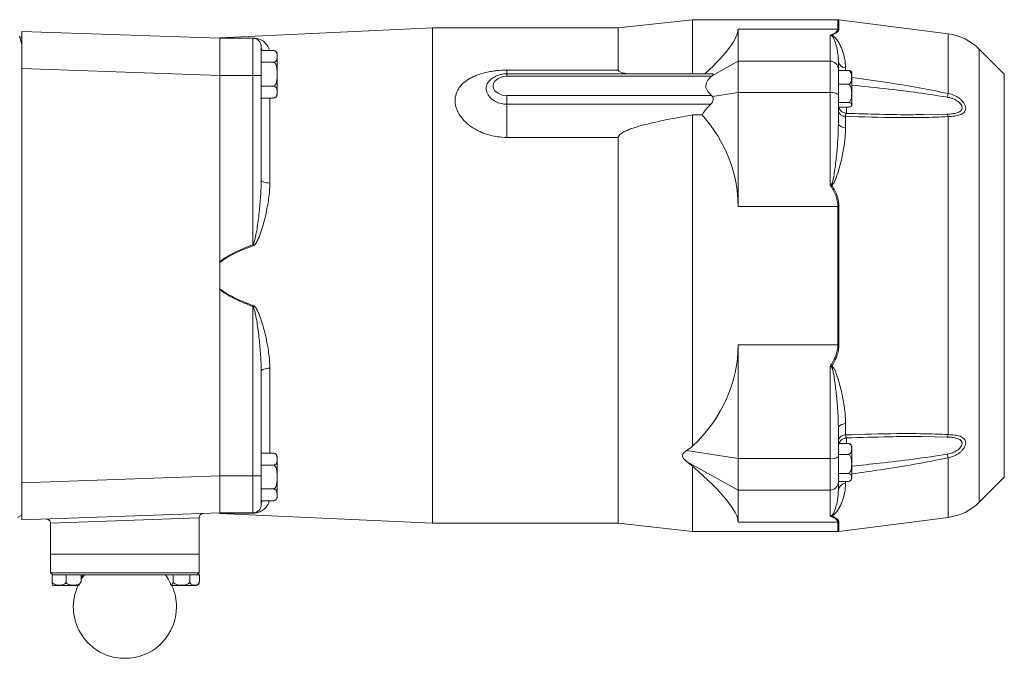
# Model space of a CAD drawing. Header units: millimetres. Extents: x 110 to 1108, y -176 to 1006.
# Tile 9 of 10: x 406 to 644, y 785 to 940. Entities that reach past the tile are written whole.
import ezdxf

# ---------------------------------------------------------------- set-up
doc = ezdxf.new("R2010")
doc.units = ezdxf.units.MM

msp = doc.modelspace()

# ---------------------------------------------------------------- linework, layer by layer
at = {"color": 7, "linetype": 'Continuous', "lineweight": 15}
for p, q in [((505.69, 937.51), (454.19, 935.1)), ((550.69, 937.51), (505.69, 937.51)), ((505.69, 937.51), (505.69, 817.51)), ((568.69, 939.51), (550.69, 937.51)), ((550.69, 937.51), (550.69, 927.3)), ((603.86, 939.51), (568.69, 939.51)), ((568.69, 939.51), (568.69, 926.4)), ((630.6, 936.07), (604.12, 939.49)), ((406.19, 933.5), (405.66, 935.49)), ((405.71, 935.3), (406.19, 935.3)), ((406.21, 936.68), (454.19, 935.01)), ((454.19, 935.01), (454.19, 935.1)), ((462.19, 935.01), (454.19, 935.01)), ((462.19, 926.01), (462.19, 935.01)), ((579.69, 937.2), (579.69, 929.46)), ((579.69, 937.2), (603.86, 937.2)), ((601.99, 929.46), (601.99, 935.75)), ((406.19, 933.5), (406.19, 819.51)), ((464.19, 933.01), (464.19, 926.01)), ((464.19, 932.07), (467.09, 932.07)), ((468.09, 926.3), (468.09, 931.07)), ((644.19, 926.31), (638.13, 932.37)), ((464.19, 929.18), (467.09, 929.18)), ((573.5, 926.02), (579.69, 929.46)), ((579.69, 929.46), (579.69, 921.84)), ((579.69, 929.46), (601.99, 929.46)), ((601.99, 921.84), (601.99, 929.46)), ((603.99, 929.45), (603.99, 927.54)), ((406.19, 927.69), (406.21, 927.69)), ((406.21, 927.69), (406.21, 827.33)), ((454.19, 926.01), (406.21, 927.69)), ((454.19, 926.01), (454.19, 926.01)), ((454.19, 880.88), (454.19, 926.01)), ((462.19, 926.01), (454.19, 926.01)), ((462.19, 885), (462.19, 926.01)), ((464.19, 926.01), (462.19, 926.01)), ((464.19, 926.01), (464.19, 900.71)), ((468.09, 921.52), (468.09, 926.3)), ((523.69, 927.3), (550.69, 927.3)), ((573.59, 926.4), (523.69, 926.4)), ((573.28, 925.82), (523.69, 925.82)), ((603.99, 927.54), (603.99, 927.2)), ((603.99, 923.88), (603.99, 927.2)), ((603.99, 927.2), (606.29, 927.2)), ((607.29, 919.14), (607.29, 926.38)), ((464.19, 923.41), (467.09, 923.41)), ((519.63, 924.89), (519.6, 924.86)), ((603.99, 923.88), (606.29, 923.88)), ((603.99, 922.85), (603.99, 923.88)), ((523.69, 919.03), (523.69, 921.12)), ((523.69, 921.12), (573.28, 921.12)), ((573.5, 920.88), (579.69, 921.84)), ((579.69, 921.84), (579.69, 894.25)), ((579.69, 921.84), (601.99, 921.84)), ((601.99, 899.44), (601.99, 921.84)), ((603.99, 922.85), (603.99, 921.3)), ((603.99, 921.3), (603.99, 914.48)), ((464.19, 920.52), (467.09, 920.52)), ((523.69, 910.99), (523.69, 919.03)), ((523.69, 919.03), (573.08, 919.03)), ((603.99, 919.44), (606.29, 919.44)), ((604.08, 918.32), (604.02, 918.64)), ((604.08, 918.32), (606.29, 918.32)), ((568.69, 916.42), (568.69, 836.16)), ((571, 916.42), (568.69, 916.42)), ((605.74, 916.1), (605.74, 913.33)), ((630.6, 916.03), (630.6, 838.99)), ((550.69, 910.99), (523.69, 910.99)), ((550.69, 910.99), (550.69, 817.51)), ((579.69, 894.25), (603.86, 894.25)), ((603.86, 860.76), (603.86, 894.25)), ((604.12, 894.25), (604.12, 860.77)), ((462.29, 884.75), (462.19, 885)), ((454.19, 874.32), (454.19, 880.69)), ((454.19, 829.01), (454.19, 874.13)), ((462.19, 870.02), (462.29, 870.27)), ((462.19, 829.01), (462.19, 870.02)), ((579.69, 860.76), (603.86, 860.76)), ((579.69, 860.76), (579.69, 833.17)), ((464.19, 854.3), (464.19, 829.01)), ((601.99, 833.17), (601.99, 855.57)), ((603.99, 840.54), (603.99, 833.71)), ((605.74, 841.69), (605.74, 838.91)), ((605.96, 838.2), (605.91, 838.19)), ((567.21, 835.12), (579.69, 833.17)), ((604.11, 836.85), (606.29, 836.85)), ((607.29, 828.63), (607.29, 835.87)), ((464.19, 834.49), (467.09, 834.49)), ((468.09, 828.72), (468.09, 833.49)), ((567.21, 832.49), (579.69, 825.55)), ((579.69, 833.17), (601.99, 833.17)), ((579.69, 833.17), (579.69, 825.55)), ((601.99, 825.55), (601.99, 833.17)), ((603.99, 834.21), (606.29, 834.21)), ((603.99, 833.71), (603.99, 831.76)), ((464.19, 831.6), (467.09, 831.6)), ((568.69, 831.31), (568.69, 815.51)), ((603.99, 829.6), (603.99, 831.76)), ((406.21, 827.33), (454.19, 829)), ((454.19, 829), (454.19, 829.01)), ((462.19, 829.01), (454.19, 829.01)), ((462.19, 820.01), (462.19, 829.01)), ((462.19, 829.01), (464.19, 829.01)), ((464.19, 829.01), (464.19, 822.01)), ((468.09, 823.94), (468.09, 828.72)), ((603.99, 829.6), (606.29, 829.6)), ((603.99, 827.65), (603.99, 829.6)), ((603.99, 827.68), (603.99, 827.48)), ((603.99, 827.65), (606.29, 827.65)), ((638.13, 822.64), (644.19, 828.7)), ((406.19, 827.33), (406.21, 827.33)), ((464.19, 825.83), (467.09, 825.83)), ((579.69, 825.55), (601.99, 825.55)), ((579.69, 825.55), (579.69, 817.81)), ((601.99, 819.27), (601.99, 825.55)), ((603.99, 827.48), (603.99, 825.56)), ((464.19, 822.94), (467.09, 822.94)), ((405.19, 818.93), (406.19, 819.51)), ((454.19, 820.01), (406.21, 818.33)), ((449.18, 810.01), (449.18, 818.87)), ((462.19, 820.01), (454.19, 820.01)), ((454.19, 820.01), (454.19, 820.01)), ((454.19, 819.91), (454.19, 820)), ((454.19, 819.91), (505.69, 817.51)), ((604.12, 815.52), (630.6, 818.94)), ((413.18, 817.54), (413.18, 810.01)), ((505.69, 817.51), (550.69, 817.51)), ((550.69, 817.51), (568.69, 815.51)), ((579.69, 817.81), (603.86, 817.81)), ((568.69, 815.51), (603.86, 815.51)), ((413.18, 810.01), (431.19, 810.01)), ((413.19, 810.01), (413.19, 805.51)), ((431.19, 810.01), (449.19, 810.01)), ((449.19, 805.51), (449.19, 810.01)), ((413.19, 805.51), (413.69, 805.01)), ((413.19, 805.51), (449.19, 805.51)), ((413.57, 805.01), (413.57, 803.41)), ((413.57, 805.01), (413.8, 805.01)), ((448.65, 805.01), (413.8, 805.01)), ((416.93, 805.01), (416.93, 803.41)), ((420.56, 805.01), (420.56, 803.43)), ((420.82, 805.01), (420.82, 804.22)), ((441.17, 805.01), (441.17, 804.79)), ((442.87, 805.01), (442.87, 803.41)), ((446.89, 805.01), (446.89, 803.41)), ((448.65, 805.01), (449.22, 805.01)), ((448.69, 805.01), (449.19, 805.51)), ((449.22, 805.01), (449.22, 803.41)), ((414.15, 802.41), (419.89, 802.41)), ((442.5, 802.41), (448.23, 802.41)), ((432.27, 784.8), (430.12, 784.8))]:
    msp.add_line(p, q, dxfattribs=at)
at = {"color": 8, "linetype": 'Continuous', "lineweight": 15}
for p, q in [((603.86, 937.2), (603.86, 939.51)), ((604.12, 939.49), (604.12, 937.19)), ((630.6, 936.07), (630.6, 921.62)), ((638.13, 932.37), (638.13, 822.64)), ((605.74, 927.84), (605.74, 927.2)), ((523.69, 927.3), (523.69, 926.4)), ((523.69, 926.4), (523.69, 925.82)), ((603.99, 927.29), (604, 927.2)), ((644.19, 926.31), (644.19, 828.7)), ((466.29, 920.52), (466.29, 899.94)), ((605.96, 918.32), (605.96, 916.8)), ((624.65, 916.53), (630.38, 916.62)), ((466.29, 855.07), (466.29, 834.49)), ((605.96, 838.29), (605.96, 836.85)), ((630.38, 838.39), (624.18, 838.5)), ((630.6, 833.39), (630.6, 818.94)), ((605.74, 827.65), (605.74, 827.18)), ((449.18, 818.87), (413.18, 817.54)), ((603.86, 815.51), (603.86, 817.81)), ((604.12, 817.83), (604.12, 815.52))]:
    msp.add_line(p, q, dxfattribs=at)
at = {"color": 7, "linetype": 'Continuous', "lineweight": 15, "flags": 128}
for points in [[(523.69, 925.82), (522.56, 925.68), (521.56, 925.27), (520.82, 924.64), (520.42, 923.88), (520.42, 923.06), (520.82, 922.29), (521.56, 921.67), (522.56, 921.26), (523.69, 921.12)], [(603.99, 914.48), (604.03, 914.27), (604.12, 914.07), (604.28, 913.88), (604.49, 913.71), (604.75, 913.57), (605.05, 913.45), (605.39, 913.37), (605.74, 913.33)], [(466.29, 899.94), (465.88, 899.95), (465.49, 899.99), (465.13, 900.06), (464.81, 900.15), (464.55, 900.27), (464.35, 900.41), (464.23, 900.56), (464.19, 900.71)], [(464.19, 854.3), (464.23, 854.45), (464.35, 854.6), (464.55, 854.74), (464.81, 854.86), (465.13, 854.95), (465.49, 855.02), (465.88, 855.06), (466.29, 855.07)], [(605.74, 841.69), (605.39, 841.64), (605.05, 841.56), (604.75, 841.45), (604.49, 841.3), (604.28, 841.13), (604.12, 840.95), (604.03, 840.74), (603.99, 840.54)]]:
    msp.add_lwpolyline(points, dxfattribs=at)
at = {"color": 7, "linetype": 'Continuous', "lineweight": 15}
for centre, radius, start, end in [((603.86, 937.51), 2, 82.6476, 90), ((406.19, 936.18), 0.5, 88, 90), ((462.19, 935.27), 0.26, 270.2599, 291.3536), ((462.19, 933.01), 2, 0, 90), ((602, 936.07), 0.497, 307.436, 315.5405), ((603.86, 935.13), 2.08, 82.9193, 90.0008), ((628.93, 923.18), 13, 45, 82.6476), ((467.09, 931.07), 1, 69.7629, 96.8568), ((467.09, 931.07), 1, 0, 53.9734), ((602.03, 927.5), 1.96, 1.105, 91.064), ((605.77, 929.62), 1.79, 185.4974, 268.8654), ((606.29, 926.38), 1, 0, 30.2819), ((467.09, 921.52), 1, 310.5547, 0), ((602.46, 919.59), 2.3, 48.1662, 101.6082), ((651.7, 915.81), 21.88, 164.6041, 166.9605), ((605.99, 918.85), 2, 180.0088, 267.8552), ((606.29, 919.14), 1, 329.6958, 0), ((605.59, 917.75), 1.65, 194.2021, 275.0038), ((628.78, 915.69), 1.85, 10.4646, 30.2311), ((610.13, 902.01), 8.18, 196.9873, 198.2066), ((603.86, 886.9), 7.36, 88.0089, 90.003), ((603.86, 868.12), 7.36, 269.997, 271.9911), ((610.13, 853.01), 8.18, 161.7934, 163.0127), ((605.59, 837.27), 1.65, 84.9962, 165.7979), ((605.99, 836.17), 2, 92.1092, 179.9886), ((628.78, 839.32), 1.85, 329.7689, 349.5354), ((606.29, 835.87), 1, 0, 53.3984), ((467.09, 833.49), 1, 69.7629, 96.8568), ((467.09, 833.49), 1, 0, 53.9734), ((602.46, 835.43), 2.3, 258.3918, 311.8338), ((651.7, 839.2), 21.88, 193.0395, 195.3959), ((606.29, 828.63), 1, 306.6051, 0), ((602.03, 827.51), 1.96, 268.936, 358.895), ((605.77, 825.39), 1.79, 91.1346, 174.5026), ((467.09, 823.94), 1, 310.5547, 0), ((462.19, 822.01), 2, 270, 0), ((628.93, 831.83), 13, 277.3524, 315), ((406.19, 818.83), 0.5, 270, 272), ((412.18, 817.54), 1, 0.0008, 92), ((450.18, 818.87), 1, 92, 181.3402), ((462.19, 819.75), 0.26, 68.6464, 89.7401), ((602, 818.95), 0.497, 44.4595, 52.564), ((603.86, 819.89), 2.08, 269.9992, 277.0807), ((603.86, 817.51), 2, 270, 277.3524), ((422.39, 803.33), 1.84, 156.949, 176.9845), ((431.19, 797.26), 12.5, 141.6839, 147.0792), ((431.19, 797.26), 12.5, 35.767, 38.3161), ((434.89, 800.18), 7.8, 17.7974, 34.2498), ((414.15, 803.41), 1, 241.9931, 270), ((431.19, 797.26), 12.5, 155.6695, 265.0754), ((431.78, 797.53), 12.68, 152.2839, 154.9485), ((431.19, 797.26), 12.5, 0, 24.3305), ((448.23, 803.41), 1, 270, 325.3202), ((431.19, 797.26), 12.5, 274.9246, 0)]:
    msp.add_arc(centre, radius, start, end, dxfattribs=at)
at = {"color": 8, "linetype": 'Continuous', "lineweight": 15}
for centre, start, end in [((465.93, 933.01), 180.177, 212.7338), ((465.93, 822), 147.2662, 179.823)]:
    msp.add_arc(centre, 1.74, start, end, dxfattribs=at)
at = {"color": 7, "linetype": 'Continuous', "lineweight": 15}
for centre, major_axis, ratio, start_param, end_param in [((406.19, 927.68), (0.02, 9), 0.001936, 4.713543, 6.283121), ((472.31, 877.51), (107.15, 60.68), 0.118584, 5.827401, 6.216123), ((570.25, 924.4), (3.46, 1.96), 0.118584, 5.863081, 6.48958), ((570.25, 919.71), (3.44, 0.76), 0.537274, 5.548307, 6.517345), ((585.8, 916.01), (15.48, 3.44), 0.537274, 2.406715, 2.703692), ((472.31, 877.51), (106.63, 23.71), 0.537274, 6.164302, 6.569372), ((472.31, 877.51), (106.63, -23.71), 0.537274, 5.945492, 6.402069), ((490.06, 874.74), (91.65, -20.06), 0.527501, 5.81784, 5.847817), ((490.06, 867.64), (92.05, -52.1), 0.116387, 0.616113, 0.64609), ((472.31, 877.51), (107.15, -60.68), 0.118584, 0.067062, 0.523639), ((406.19, 827.34), (-0.02, 9), 0.001936, 3.141656, 4.711235)]:
    msp.add_ellipse(centre, major_axis=major_axis, ratio=ratio, start_param=start_param, end_param=end_param, dxfattribs=at)
for points, knots in [([(406.19, 936.68), (406.19, 936.68), (406.19, 936.61), (406.19, 936.33), (406.19, 936.12), (406.19, 935.71), (406.19, 935.55), (406.19, 935.22), (406.19, 935.04), (406.19, 934.64), (406.19, 934.43), (406.19, 933.98), (406.19, 933.74), (406.19, 933.5)], [0, 0, 0, 0, 0.25, 0.25, 0.5, 0.5, 0.625, 0.625, 0.75, 0.75, 0.875, 0.875, 1, 1, 1, 1]), ([(454.19, 935.01), (454.78, 935.01), (455.41, 935.01), (456.72, 935.02), (457.39, 935.02), (459.45, 935.02), (460.86, 935.02), (462.29, 935.02)], [0, 0, 0, 0, 0.25, 0.25, 0.5, 0.5, 1, 1, 1, 1]), ([(454.19, 926.01), (454.19, 926.12), (454.19, 926.32), (454.19, 926.63), (454.19, 926.94), (454.19, 927.24), (454.19, 927.54), (454.19, 927.84), (454.19, 928.13), (454.19, 928.42), (454.19, 928.71), (454.19, 928.99), (454.19, 929.27), (454.19, 929.54), (454.19, 929.81), (454.19, 930.08), (454.19, 930.33), (454.19, 930.58), (454.19, 930.83), (454.19, 931.07), (454.19, 931.3), (454.19, 931.53), (454.19, 931.75), (454.19, 931.97), (454.19, 932.17), (454.19, 932.43), (454.19, 932.73), (454.19, 933.07), (454.19, 933.38), (454.19, 933.67), (454.19, 933.94), (454.19, 934.18), (454.19, 934.39), (454.19, 934.58), (454.19, 934.73), (454.19, 934.85), (454.19, 934.94), (454.19, 935), (454.19, 935), (454.19, 935.01)], [0, 0, 0, 0, 0.021934, 0.043773, 0.065515, 0.087162, 0.108713, 0.130168, 0.151527, 0.172791, 0.193959, 0.215031, 0.236008, 0.256889, 0.277675, 0.298365, 0.31896, 0.339459, 0.359863, 0.380172, 0.400386, 0.420504, 0.440527, 0.460456, 0.480289, 0.500027, 0.536537, 0.57337, 0.610528, 0.64801, 0.685817, 0.72395, 0.762407, 0.80119, 0.840299, 0.879735, 0.919496, 0.959585, 1, 1, 1, 1]), ([(601.99, 935.75), (602.55, 935.96), (603.01, 936.19), (603.68, 936.69), (603.86, 936.94), (603.86, 937.2)], [0, 0, 0, 0, 0.5, 0.5, 1, 1, 1, 1]), ([(603.99, 929.45), (603.99, 930.04), (603.95, 930.62), (603.81, 931.73), (603.71, 932.26), (603.47, 933.3), (603.32, 933.8), (603.06, 934.52), (602.97, 934.76), (602.8, 935.1), (602.74, 935.22), (602.62, 935.39), (602.58, 935.45), (602.51, 935.53), (602.48, 935.56), (602.43, 935.6), (602.41, 935.62), (602.36, 935.65), (602.34, 935.66), (602.3, 935.67)], [0, 0, 0, 0, 0.25, 0.25, 0.5, 0.5, 0.75, 0.75, 0.875, 0.875, 0.9375, 0.9375, 0.96875, 0.96875, 0.984375, 0.984375, 0.992187, 0.992187, 1, 1, 1, 1]), ([(604.12, 937.19), (604.12, 937.06), (604.08, 936.93), (603.91, 936.67), (603.79, 936.54), (603.48, 936.3), (603.29, 936.18), (602.86, 935.94), (602.62, 935.83), (602.35, 935.72)], [0, 0, 0, 0, 0.25, 0.25, 0.5, 0.5, 0.75, 0.75, 1, 1, 1, 1]), ([(602.35, 935.72), (602.44, 935.7), (602.51, 935.67), (602.64, 935.62), (602.69, 935.59), (602.84, 935.49), (602.93, 935.43), (603.16, 935.23), (603.28, 935.1), (603.63, 934.69), (603.83, 934.4), (604.19, 933.82), (604.35, 933.51), (604.65, 932.89), (604.79, 932.57), (605.16, 931.57), (605.36, 930.87), (605.65, 929.41), (605.74, 928.64), (605.74, 927.84)], [0, 0, 0, 0, 0.015625, 0.015625, 0.03125, 0.03125, 0.0625, 0.0625, 0.125, 0.125, 0.25, 0.25, 0.375, 0.375, 0.5, 0.5, 0.75, 0.75, 1, 1, 1, 1]), ([(467.09, 932.07), (467.23, 932.07), (467.37, 932.04), (467.58, 931.95), (467.66, 931.89), (467.79, 931.77), (467.84, 931.71), (467.92, 931.58), (467.94, 931.51), (468.01, 931.31), (468.04, 931.17), (468.06, 930.9), (468.07, 930.76), (468.07, 930.49), (468.06, 930.35), (468.03, 930.08), (468.01, 929.94), (467.94, 929.74), (467.91, 929.67), (467.83, 929.54), (467.78, 929.48), (467.65, 929.36), (467.57, 929.3), (467.36, 929.21), (467.23, 929.18), (467.09, 929.18)], [0, 0, 0, 0, 0.0625, 0.0625, 0.125, 0.125, 0.1875, 0.1875, 0.25, 0.25, 0.375, 0.375, 0.5, 0.5, 0.625, 0.625, 0.75, 0.75, 0.8125, 0.8125, 0.875, 0.875, 0.9375, 0.9375, 1, 1, 1, 1]), ([(467.09, 929.18), (467.23, 929.18), (467.37, 929.12), (467.58, 928.94), (467.66, 928.83), (467.85, 928.46), (467.92, 928.19), (468.01, 927.65), (468.04, 927.38), (468.06, 926.84), (468.07, 926.57), (468.07, 926.02), (468.06, 925.75), (468.04, 925.21), (468.01, 924.94), (467.94, 924.53), (467.91, 924.4), (467.84, 924.14), (467.79, 924.01), (467.66, 923.76), (467.58, 923.65), (467.36, 923.47), (467.23, 923.41), (467.09, 923.41)], [0, 0, 0, 0, 0.0625, 0.0625, 0.125, 0.125, 0.25, 0.25, 0.375, 0.375, 0.5, 0.5, 0.625, 0.625, 0.75, 0.75, 0.8125, 0.8125, 0.875, 0.875, 0.9375, 0.9375, 1, 1, 1, 1]), ([(523.69, 910.99), (522.9, 910.99), (522.11, 911.05), (520.54, 911.28), (519.77, 911.45), (518.66, 911.79), (518.3, 911.91), (517.59, 912.19), (517.23, 912.34), (516.21, 912.84), (515.58, 913.21), (514.69, 913.84), (514.41, 914.07), (513.87, 914.53), (513.62, 914.77), (512.91, 915.5), (512.5, 916.03), (511.83, 917.12), (511.58, 917.68), (511.32, 918.53), (511.26, 918.81), (511.17, 919.38), (511.15, 919.66), (511.15, 920.5), (511.24, 921.04), (511.5, 921.83), (511.61, 922.09), (511.87, 922.59), (512.01, 922.83), (512.35, 923.29), (512.53, 923.52), (512.94, 923.95), (513.16, 924.16), (513.88, 924.75), (514.41, 925.1), (515.29, 925.58), (515.6, 925.72), (516.25, 926), (516.58, 926.13), (517.59, 926.48), (518.3, 926.67), (519.42, 926.91), (519.8, 926.98), (520.56, 927.09), (520.95, 927.14), (522.11, 927.26), (522.9, 927.3), (523.69, 927.3)], [0, 0, 0, 0, 0.0625, 0.0625, 0.125, 0.125, 0.15625, 0.15625, 0.1875, 0.1875, 0.25, 0.25, 0.28125, 0.28125, 0.3125, 0.3125, 0.375, 0.375, 0.4375, 0.4375, 0.46875, 0.46875, 0.5, 0.5, 0.5625, 0.5625, 0.59375, 0.59375, 0.625, 0.625, 0.65625, 0.65625, 0.6875, 0.6875, 0.75, 0.75, 0.78125, 0.78125, 0.8125, 0.8125, 0.875, 0.875, 0.90625, 0.90625, 0.9375, 0.9375, 1, 1, 1, 1]), ([(523.69, 926.4), (523.44, 926.39), (522.74, 926.37), (521.63, 926.11), (520.51, 925.63), (519.94, 925.14), (519.69, 924.92)], [0, 0, 0, 0, 0.168851, 0.463922, 0.764712, 1, 1, 1, 1]), ([(550.69, 927.3), (550.71, 927.23), (550.74, 927.09), (551.06, 926.85), (551.74, 926.6), (552.4, 926.48), (552.81, 926.4)], [0, 0, 0, 0, 0.117475, 0.26631, 0.54737, 1, 1, 1, 1]), ([(573.28, 921.12), (573.22, 921.18), (573.1, 921.29), (572.88, 921.5), (572.64, 921.76), (572.31, 922.19), (571.99, 922.75), (571.85, 923.47), (572, 924.19), (572.31, 924.75), (572.64, 925.18), (572.88, 925.43), (573.1, 925.65), (573.22, 925.76), (573.28, 925.82)], [0, 0, 0, 0, 0.041694, 0.081546, 0.153264, 0.221196, 0.361055, 0.500561, 0.639665, 0.779291, 0.846959, 0.918639, 0.95841, 1, 1, 1, 1]), ([(606.29, 927.2), (606.41, 927.2), (606.52, 927.17), (606.71, 927.08), (606.78, 927.02), (606.97, 926.81), (607.04, 926.65), (607.15, 926.34), (607.17, 926.18), (607.21, 925.86), (607.22, 925.7), (607.22, 925.38), (607.21, 925.21), (607.17, 924.89), (607.14, 924.73), (607.04, 924.42), (606.97, 924.26), (606.78, 924.06), (606.7, 924), (606.52, 923.91), (606.41, 923.88), (606.29, 923.88)], [0, 0, 0, 0, 0.0625, 0.0625, 0.125, 0.125, 0.25, 0.25, 0.375, 0.375, 0.5, 0.5, 0.625, 0.625, 0.75, 0.75, 0.875, 0.875, 0.9375, 0.9375, 1, 1, 1, 1]), ([(607.15, 926.88), (607.12, 926.93), (607.06, 927.01), (606.88, 927.11), (606.67, 927.17), (606.48, 927.2), (606.35, 927.2), (606.29, 927.2)], [0, 0, 0, 0, 0.3539836, 0.6185514, 0.7721346, 0.8937623, 1, 1, 1, 1]), ([(467.09, 923.41), (467.23, 923.41), (467.37, 923.38), (467.58, 923.29), (467.66, 923.23), (467.79, 923.11), (467.84, 923.05), (467.92, 922.91), (467.94, 922.85), (468.01, 922.65), (468.04, 922.51), (468.06, 922.24), (468.07, 922.1), (468.07, 921.83), (468.06, 921.69), (468.03, 921.42), (468.01, 921.28), (467.94, 921.08), (467.91, 921.01), (467.83, 920.88), (467.78, 920.82), (467.65, 920.7), (467.57, 920.64), (467.36, 920.55), (467.23, 920.52), (467.09, 920.52)], [0, 0, 0, 0, 0.0625, 0.0625, 0.125, 0.125, 0.1875, 0.1875, 0.25, 0.25, 0.375, 0.375, 0.5, 0.5, 0.625, 0.625, 0.75, 0.75, 0.8125, 0.8125, 0.875, 0.875, 0.9375, 0.9375, 1, 1, 1, 1]), ([(606.29, 923.88), (606.41, 923.88), (606.52, 923.84), (606.7, 923.71), (606.78, 923.63), (606.9, 923.45), (606.95, 923.35), (607.04, 923.15), (607.07, 923.05), (607.15, 922.73), (607.17, 922.52), (607.21, 922.09), (607.22, 921.87), (607.22, 921.44), (607.21, 921.22), (607.17, 920.79), (607.14, 920.58), (607.04, 920.16), (606.97, 919.95), (606.78, 919.68), (606.7, 919.6), (606.52, 919.48), (606.41, 919.44), (606.29, 919.44)], [0, 0, 0, 0, 0.0625, 0.0625, 0.125, 0.125, 0.1875, 0.1875, 0.25, 0.25, 0.375, 0.375, 0.5, 0.5, 0.625, 0.625, 0.75, 0.75, 0.875, 0.875, 0.9375, 0.9375, 1, 1, 1, 1]), ([(630.38, 916.62), (630.8, 916.64), (631.21, 916.66), (632, 916.76), (632.38, 916.83), (632.9, 916.99), (633.06, 917.05), (633.36, 917.2), (633.49, 917.28), (633.71, 917.48), (633.8, 917.6), (633.93, 917.86), (633.96, 918), (633.96, 918.22), (633.95, 918.3), (633.92, 918.46), (633.89, 918.54), (633.8, 918.77), (633.71, 918.93), (633.49, 919.24), (633.35, 919.38), (633.06, 919.64), (632.89, 919.77), (632.55, 919.99), (632.37, 920.09), (632, 920.28), (631.8, 920.36), (631.21, 920.58), (630.8, 920.68), (630.38, 920.75)], [0, 0, 0, 0, 0.125, 0.125, 0.25, 0.25, 0.3125, 0.3125, 0.375, 0.375, 0.4375, 0.4375, 0.5, 0.5, 0.53125, 0.53125, 0.5625, 0.5625, 0.625, 0.625, 0.6875, 0.6875, 0.75, 0.75, 0.8125, 0.8125, 0.875, 0.875, 1, 1, 1, 1]), ([(630.6, 921.62), (631.13, 921.52), (631.63, 921.36), (632.36, 921.03), (632.6, 920.9), (633.05, 920.63), (633.26, 920.48), (633.66, 920.15), (633.85, 919.97), (634.18, 919.6), (634.33, 919.41), (634.57, 919), (634.67, 918.8), (634.8, 918.39), (634.83, 918.18), (634.83, 917.81), (634.8, 917.63), (634.67, 917.3), (634.57, 917.16), (634.33, 916.9), (634.18, 916.78), (633.85, 916.59), (633.67, 916.51), (633.27, 916.37), (633.05, 916.31), (632.6, 916.21), (632.37, 916.17), (631.64, 916.08), (631.13, 916.04), (630.6, 916.03)], [0, 0, 0, 0, 0.125, 0.125, 0.1875, 0.1875, 0.25, 0.25, 0.3125, 0.3125, 0.375, 0.375, 0.4375, 0.4375, 0.5, 0.5, 0.5625, 0.5625, 0.625, 0.625, 0.6875, 0.6875, 0.75, 0.75, 0.8125, 0.8125, 0.875, 0.875, 1, 1, 1, 1]), ([(606.29, 919.44), (606.41, 919.44), (606.52, 919.43), (606.71, 919.4), (606.78, 919.38), (606.97, 919.31), (607.04, 919.25), (607.15, 919.15), (607.17, 919.1), (607.21, 918.99), (607.22, 918.93), (607.22, 918.82), (607.21, 918.77), (607.17, 918.66), (607.14, 918.61), (607.04, 918.5), (606.97, 918.45), (606.78, 918.38), (606.7, 918.36), (606.52, 918.33), (606.41, 918.32), (606.29, 918.32)], [0, 0, 0, 0, 0.0625, 0.0625, 0.125, 0.125, 0.25, 0.25, 0.375, 0.375, 0.5, 0.5, 0.625, 0.625, 0.75, 0.75, 0.875, 0.875, 0.9375, 0.9375, 1, 1, 1, 1]), ([(568.69, 916.42), (567.1, 916.15), (565.51, 915.87), (562.34, 915.27), (560.76, 914.94), (558.41, 914.4), (557.62, 914.21), (556.07, 913.79), (555.29, 913.57), (554.15, 913.2), (553.77, 913.07), (553.02, 912.78), (552.65, 912.63), (552.12, 912.37), (551.94, 912.28), (551.6, 912.08), (551.44, 911.98), (551.13, 911.74), (550.99, 911.62), (550.77, 911.33), (550.69, 911.16), (550.69, 910.99)], [0, 0, 0, 0, 0.25, 0.25, 0.5, 0.5, 0.625, 0.625, 0.75, 0.75, 0.8125, 0.8125, 0.875, 0.875, 0.90625, 0.90625, 0.9375, 0.9375, 0.96875, 0.96875, 1, 1, 1, 1]), ([(630.6, 916.03), (628.55, 915.91), (626.49, 915.84), (622.35, 915.78), (620.28, 915.77), (614.06, 915.82), (609.9, 915.93), (605.74, 916.1)], [0, 0, 0, 0, 0.25, 0.25, 0.5, 0.5, 1, 1, 1, 1]), ([(605.91, 916.82), (605.92, 916.83), (605.94, 916.84), (605.95, 916.82), (605.96, 916.82)], [0, 0, 0, 0, 0.645971, 1, 1, 1, 1]), ([(605.96, 916.82), (608.63, 916.74), (614.04, 916.57), (620.28, 916.45), (623.82, 916.52), (624.65, 916.53)], [0, 0, 0, 0, 0.428083, 0.867675, 1, 1, 1, 1]), ([(602.3, 899.62), (602.34, 899.64), (602.36, 899.67), (602.41, 899.74), (602.43, 899.77), (602.48, 899.88), (602.51, 899.95), (602.58, 900.18), (602.62, 900.34), (602.74, 900.8), (602.8, 901.12), (602.97, 902.06), (603.06, 902.69), (603.32, 904.57), (603.47, 905.82), (603.71, 908.32), (603.81, 909.56), (603.95, 912.03), (603.99, 913.25), (603.99, 914.48)], [0, 0, 0, 0, 0.007812, 0.007812, 0.015625, 0.015625, 0.03125, 0.03125, 0.0625, 0.0625, 0.125, 0.125, 0.25, 0.25, 0.5, 0.5, 0.75, 0.75, 1, 1, 1, 1]), ([(605.74, 913.33), (605.74, 912.2), (605.65, 911.06), (605.36, 908.75), (605.16, 907.58), (604.79, 905.8), (604.65, 905.2), (604.35, 904.01), (604.19, 903.41), (603.83, 902.21), (603.64, 901.61), (603.29, 900.72), (603.16, 900.43), (602.93, 900.01), (602.85, 899.87), (602.69, 899.68), (602.64, 899.62), (602.51, 899.52), (602.44, 899.47), (602.35, 899.45)], [0, 0, 0, 0, 0.25, 0.25, 0.5, 0.5, 0.625, 0.625, 0.75, 0.75, 0.875, 0.875, 0.9375, 0.9375, 0.96875, 0.96875, 0.984375, 0.984375, 1, 1, 1, 1]), ([(464.19, 900.71), (464.19, 899.4), (464.14, 898.09), (463.97, 895.45), (463.85, 894.13), (463.55, 891.49), (463.38, 890.17), (463.08, 888.19), (462.96, 887.54), (462.76, 886.55), (462.69, 886.23), (462.55, 885.74), (462.5, 885.58), (462.41, 885.35), (462.38, 885.27), (462.32, 885.16), (462.3, 885.12), (462.25, 885.05), (462.23, 885.02), (462.19, 885)], [0, 0, 0, 0, 0.25, 0.25, 0.5, 0.5, 0.75, 0.75, 0.875, 0.875, 0.9375, 0.9375, 0.96875, 0.96875, 0.984375, 0.984375, 0.992188, 0.992188, 1, 1, 1, 1]), ([(462.29, 884.75), (462.37, 884.78), (462.44, 884.82), (462.58, 884.93), (462.64, 884.99), (462.81, 885.18), (462.91, 885.32), (463.19, 885.76), (463.34, 886.07), (463.62, 886.7), (463.74, 887.02), (463.98, 887.66), (464.09, 887.98), (464.41, 888.95), (464.61, 889.59), (464.96, 890.89), (465.13, 891.54), (465.43, 892.85), (465.56, 893.5), (465.8, 894.8), (465.91, 895.45), (466.18, 897.38), (466.29, 898.67), (466.29, 899.94)], [0, 0, 0, 0, 0.015625, 0.015625, 0.03125, 0.03125, 0.0625, 0.0625, 0.125, 0.125, 0.1875, 0.1875, 0.25, 0.25, 0.375, 0.375, 0.5, 0.5, 0.625, 0.625, 0.75, 0.75, 1, 1, 1, 1]), ([(603.86, 894.25), (603.86, 894.72), (603.82, 895.18), (603.64, 896.09), (603.51, 896.54), (603.01, 897.86), (602.55, 898.67), (601.99, 899.44)], [0, 0, 0, 0, 0.25, 0.25, 0.5, 0.5, 1, 1, 1, 1]), ([(602.35, 899.45), (602.88, 898.67), (603.32, 897.86), (603.79, 896.54), (603.91, 896.09), (604.08, 895.17), (604.12, 894.71), (604.12, 894.25)], [0, 0, 0, 0, 0.5, 0.5, 0.75, 0.75, 1, 1, 1, 1]), ([(454.19, 880.88), (454.77, 881.36), (455.4, 881.78), (456.69, 882.55), (457.35, 882.9), (459.39, 883.89), (460.78, 884.47), (462.19, 885)], [0, 0, 0, 0, 0.25, 0.25, 0.5, 0.5, 1, 1, 1, 1]), ([(462.29, 884.75), (460.86, 884.23), (459.45, 883.67), (457.39, 882.7), (456.72, 882.35), (455.41, 881.59), (454.78, 881.17), (454.19, 880.69)], [0, 0, 0, 0, 0.5, 0.5, 0.75, 0.75, 1, 1, 1, 1]), ([(454.19, 874.32), (454.78, 873.84), (455.41, 873.43), (456.72, 872.66), (457.39, 872.32), (459.45, 871.34), (460.86, 870.78), (462.29, 870.27)], [0, 0, 0, 0, 0.25, 0.25, 0.5, 0.5, 1, 1, 1, 1]), ([(462.19, 870.02), (460.78, 870.55), (459.39, 871.12), (457.35, 872.11), (456.69, 872.46), (455.4, 873.23), (454.77, 873.65), (454.19, 874.13)], [0, 0, 0, 0, 0.5, 0.5, 0.75, 0.75, 1, 1, 1, 1]), ([(462.19, 870.02), (462.23, 869.99), (462.25, 869.96), (462.3, 869.89), (462.32, 869.85), (462.38, 869.74), (462.42, 869.66), (462.51, 869.43), (462.55, 869.27), (462.69, 868.78), (462.76, 868.46), (462.96, 867.47), (463.08, 866.82), (463.38, 864.84), (463.55, 863.52), (463.85, 860.88), (463.97, 859.56), (464.14, 856.93), (464.19, 855.61), (464.19, 854.3)], [0, 0, 0, 0, 0.007812, 0.007812, 0.015625, 0.015625, 0.03125, 0.03125, 0.0625, 0.0625, 0.125, 0.125, 0.25, 0.25, 0.5, 0.5, 0.75, 0.75, 1, 1, 1, 1]), ([(466.29, 855.07), (466.29, 856.35), (466.18, 857.63), (465.91, 859.57), (465.8, 860.21), (465.56, 861.51), (465.43, 862.17), (465.13, 863.47), (464.96, 864.12), (464.61, 865.42), (464.42, 866.06), (463.99, 867.34), (463.76, 867.98), (463.35, 868.92), (463.2, 869.23), (462.92, 869.68), (462.82, 869.82), (462.65, 870.02), (462.58, 870.08), (462.44, 870.19), (462.37, 870.24), (462.29, 870.27)], [0, 0, 0, 0, 0.25, 0.25, 0.375, 0.375, 0.5, 0.5, 0.625, 0.625, 0.75, 0.75, 0.875, 0.875, 0.9375, 0.9375, 0.96875, 0.96875, 0.984375, 0.984375, 1, 1, 1, 1]), ([(601.99, 855.57), (602.55, 856.34), (603.01, 857.16), (603.68, 858.92), (603.86, 859.82), (603.86, 860.76)], [0, 0, 0, 0, 0.5, 0.5, 1, 1, 1, 1]), ([(604.12, 860.77), (604.12, 860.3), (604.08, 859.84), (603.91, 858.93), (603.79, 858.48), (603.48, 857.6), (603.29, 857.17), (602.86, 856.35), (602.62, 855.95), (602.35, 855.56)], [0, 0, 0, 0, 0.25, 0.25, 0.5, 0.5, 0.75, 0.75, 1, 1, 1, 1]), ([(603.99, 840.54), (603.99, 841.76), (603.95, 842.99), (603.81, 845.45), (603.71, 846.7), (603.47, 849.19), (603.32, 850.44), (603.06, 852.33), (602.97, 852.96), (602.8, 853.9), (602.74, 854.21), (602.62, 854.68), (602.58, 854.83), (602.51, 855.06), (602.48, 855.13), (602.43, 855.24), (602.41, 855.28), (602.36, 855.34), (602.34, 855.38), (602.3, 855.4)], [0, 0, 0, 0, 0.25, 0.25, 0.5, 0.5, 0.75, 0.75, 0.875, 0.875, 0.9375, 0.9375, 0.96875, 0.96875, 0.984375, 0.984375, 0.992188, 0.992188, 1, 1, 1, 1]), ([(602.35, 855.56), (602.44, 855.54), (602.51, 855.5), (602.64, 855.39), (602.69, 855.33), (602.84, 855.15), (602.93, 855.01), (603.16, 854.59), (603.28, 854.3), (603.63, 853.41), (603.83, 852.81), (604.19, 851.61), (604.35, 851.01), (604.65, 849.82), (604.79, 849.22), (605.16, 847.44), (605.36, 846.27), (605.65, 843.96), (605.74, 842.82), (605.74, 841.69)], [0, 0, 0, 0, 0.015625, 0.015625, 0.03125, 0.03125, 0.0625, 0.0625, 0.125, 0.125, 0.25, 0.25, 0.375, 0.375, 0.5, 0.5, 0.75, 0.75, 1, 1, 1, 1]), ([(605.74, 838.91), (609.9, 839.08), (614.06, 839.19), (620.28, 839.24), (622.36, 839.24), (626.49, 839.17), (628.55, 839.11), (630.6, 838.99)], [0, 0, 0, 0, 0.5, 0.5, 0.75, 0.75, 1, 1, 1, 1]), ([(624.18, 838.5), (623.9, 838.51), (621.27, 838.56), (615.19, 838.46), (609.39, 838.3), (605.96, 838.2)], [0, 0, 0, 0, 0.046804, 0.435402, 1, 1, 1, 1]), ([(630.38, 834.26), (630.8, 834.33), (631.21, 834.44), (632, 834.73), (632.38, 834.91), (632.9, 835.25), (633.06, 835.37), (633.36, 835.64), (633.49, 835.78), (633.71, 836.08), (633.8, 836.24), (633.93, 836.56), (633.96, 836.71), (633.96, 836.94), (633.95, 837.01), (633.92, 837.16), (633.89, 837.22), (633.8, 837.41), (633.71, 837.53), (633.49, 837.73), (633.35, 837.82), (633.06, 837.96), (632.89, 838.03), (632.55, 838.13), (632.37, 838.18), (632, 838.25), (631.8, 838.28), (631.21, 838.35), (630.8, 838.38), (630.38, 838.39)], [0, 0, 0, 0, 0.125, 0.125, 0.25, 0.25, 0.3125, 0.3125, 0.375, 0.375, 0.4375, 0.4375, 0.5, 0.5, 0.53125, 0.53125, 0.5625, 0.5625, 0.625, 0.625, 0.6875, 0.6875, 0.75, 0.75, 0.8125, 0.8125, 0.875, 0.875, 1, 1, 1, 1]), ([(630.6, 838.99), (631.13, 838.97), (631.63, 838.93), (632.36, 838.84), (632.6, 838.8), (633.05, 838.71), (633.26, 838.65), (633.66, 838.51), (633.85, 838.43), (634.18, 838.23), (634.33, 838.12), (634.57, 837.86), (634.67, 837.72), (634.8, 837.39), (634.83, 837.21), (634.83, 836.83), (634.8, 836.63), (634.67, 836.22), (634.57, 836.02), (634.33, 835.62), (634.18, 835.42), (633.85, 835.04), (633.67, 834.87), (633.27, 834.54), (633.05, 834.39), (632.6, 834.11), (632.37, 833.99), (631.64, 833.66), (631.13, 833.5), (630.6, 833.39)], [0, 0, 0, 0, 0.125, 0.125, 0.1875, 0.1875, 0.25, 0.25, 0.3125, 0.3125, 0.375, 0.375, 0.4375, 0.4375, 0.5, 0.5, 0.5625, 0.5625, 0.625, 0.625, 0.6875, 0.6875, 0.75, 0.75, 0.8125, 0.8125, 0.875, 0.875, 1, 1, 1, 1]), ([(567.21, 832.49), (567.09, 832.59), (566.97, 832.69), (566.74, 832.9), (566.64, 833.01), (566.45, 833.24), (566.37, 833.36), (566.29, 833.54), (566.27, 833.61), (566.24, 833.73), (566.23, 833.8), (566.23, 833.99), (566.26, 834.11), (566.37, 834.35), (566.45, 834.46), (566.64, 834.67), (566.74, 834.76), (566.97, 834.95), (567.09, 835.03), (567.21, 835.12)], [0, 0, 0, 0, 0.125, 0.125, 0.25, 0.25, 0.375, 0.375, 0.4375, 0.4375, 0.5, 0.5, 0.625, 0.625, 0.75, 0.75, 0.875, 0.875, 1, 1, 1, 1]), ([(606.29, 836.85), (606.41, 836.85), (606.52, 836.83), (606.7, 836.76), (606.78, 836.71), (606.9, 836.6), (606.95, 836.54), (607.04, 836.42), (607.07, 836.36), (607.15, 836.17), (607.17, 836.04), (607.21, 835.79), (607.22, 835.66), (607.22, 835.4), (607.21, 835.27), (607.17, 835.01), (607.14, 834.89), (607.04, 834.64), (606.97, 834.51), (606.78, 834.35), (606.7, 834.3), (606.52, 834.23), (606.41, 834.21), (606.29, 834.21)], [0, 0, 0, 0, 0.0625, 0.0625, 0.125, 0.125, 0.1875, 0.1875, 0.25, 0.25, 0.375, 0.375, 0.5, 0.5, 0.625, 0.625, 0.75, 0.75, 0.875, 0.875, 0.9375, 0.9375, 1, 1, 1, 1]), ([(606.88, 836.67), (606.87, 836.68), (606.81, 836.73), (606.67, 836.79), (606.48, 836.84), (606.35, 836.85), (606.29, 836.85)], [0, 0, 0, 0, 0.168856, 0.503501, 0.768517, 1, 1, 1, 1]), ([(467.09, 834.49), (467.23, 834.49), (467.37, 834.46), (467.58, 834.37), (467.66, 834.31), (467.79, 834.19), (467.84, 834.13), (467.92, 833.99), (467.94, 833.93), (468.01, 833.73), (468.04, 833.59), (468.06, 833.32), (468.07, 833.18), (468.07, 832.91), (468.06, 832.77), (468.03, 832.5), (468.01, 832.36), (467.94, 832.16), (467.91, 832.09), (467.83, 831.96), (467.78, 831.9), (467.65, 831.78), (467.57, 831.72), (467.36, 831.63), (467.23, 831.6), (467.09, 831.6)], [0, 0, 0, 0, 0.0625, 0.0625, 0.125, 0.125, 0.1875, 0.1875, 0.25, 0.25, 0.375, 0.375, 0.5, 0.5, 0.625, 0.625, 0.75, 0.75, 0.8125, 0.8125, 0.875, 0.875, 0.9375, 0.9375, 1, 1, 1, 1]), ([(606.29, 834.21), (606.41, 834.21), (606.52, 834.16), (606.71, 834.03), (606.78, 833.95), (606.97, 833.67), (607.04, 833.45), (607.15, 833.01), (607.17, 832.79), (607.21, 832.35), (607.22, 832.13), (607.22, 831.68), (607.21, 831.46), (607.17, 831.01), (607.14, 830.79), (607.04, 830.35), (606.97, 830.14), (606.78, 829.86), (606.7, 829.77), (606.52, 829.64), (606.41, 829.6), (606.29, 829.6)], [0, 0, 0, 0, 0.0625, 0.0625, 0.125, 0.125, 0.25, 0.25, 0.375, 0.375, 0.5, 0.5, 0.625, 0.625, 0.75, 0.75, 0.875, 0.875, 0.9375, 0.9375, 1, 1, 1, 1]), ([(467.09, 831.6), (467.23, 831.6), (467.37, 831.54), (467.58, 831.36), (467.66, 831.25), (467.85, 830.88), (467.92, 830.61), (468.01, 830.07), (468.04, 829.8), (468.06, 829.26), (468.07, 828.98), (468.07, 828.44), (468.06, 828.17), (468.04, 827.63), (468.01, 827.35), (467.94, 826.95), (467.91, 826.82), (467.84, 826.55), (467.79, 826.43), (467.66, 826.18), (467.58, 826.07), (467.36, 825.89), (467.23, 825.83), (467.09, 825.83)], [0, 0, 0, 0, 0.0625, 0.0625, 0.125, 0.125, 0.25, 0.25, 0.375, 0.375, 0.5, 0.5, 0.625, 0.625, 0.75, 0.75, 0.8125, 0.8125, 0.875, 0.875, 0.9375, 0.9375, 1, 1, 1, 1]), ([(454.19, 820.01), (454.19, 820.01), (454.19, 820.01), (454.19, 820.03), (454.19, 820.05), (454.19, 820.09), (454.19, 820.14), (454.19, 820.19), (454.19, 820.26), (454.19, 820.33), (454.19, 820.42), (454.19, 820.51), (454.19, 820.62), (454.19, 820.73), (454.19, 820.85), (454.19, 820.97), (454.19, 821.11), (454.19, 821.25), (454.19, 821.4), (454.19, 821.56), (454.19, 821.73), (454.19, 821.9), (454.19, 822.07), (454.19, 822.26), (454.19, 822.44), (454.19, 822.69), (454.19, 823.01), (454.19, 823.41), (454.19, 823.83), (454.19, 824.28), (454.19, 824.74), (454.19, 825.22), (454.19, 825.72), (454.19, 826.24), (454.19, 826.77), (454.19, 827.31), (454.19, 827.87), (454.19, 828.43), (454.19, 828.81), (454.19, 829)], [0, 0, 0, 0, 0.021934, 0.043773, 0.065515, 0.087162, 0.108713, 0.130168, 0.151527, 0.172791, 0.193959, 0.215031, 0.236008, 0.256889, 0.277675, 0.298365, 0.31896, 0.339459, 0.359863, 0.380172, 0.400386, 0.420504, 0.440527, 0.460456, 0.480289, 0.500027, 0.536537, 0.57337, 0.610528, 0.64801, 0.685817, 0.72395, 0.762407, 0.80119, 0.840299, 0.879735, 0.919496, 0.959585, 1, 1, 1, 1]), ([(606.29, 829.6), (606.41, 829.6), (606.52, 829.59), (606.71, 829.53), (606.78, 829.49), (606.97, 829.37), (607.04, 829.28), (607.15, 829.1), (607.17, 829), (607.21, 828.82), (607.22, 828.72), (607.22, 828.53), (607.21, 828.44), (607.17, 828.25), (607.14, 828.15), (607.04, 827.97), (606.97, 827.88), (606.78, 827.76), (606.7, 827.72), (606.52, 827.67), (606.41, 827.65), (606.29, 827.65)], [0, 0, 0, 0, 0.0625, 0.0625, 0.125, 0.125, 0.25, 0.25, 0.375, 0.375, 0.5, 0.5, 0.625, 0.625, 0.75, 0.75, 0.875, 0.875, 0.9375, 0.9375, 1, 1, 1, 1]), ([(467.09, 825.83), (467.23, 825.83), (467.37, 825.8), (467.58, 825.71), (467.66, 825.65), (467.79, 825.53), (467.84, 825.47), (467.92, 825.33), (467.94, 825.27), (468.01, 825.07), (468.04, 824.93), (468.06, 824.66), (468.07, 824.52), (468.07, 824.25), (468.06, 824.11), (468.03, 823.84), (468.01, 823.7), (467.94, 823.5), (467.91, 823.43), (467.83, 823.3), (467.78, 823.24), (467.65, 823.12), (467.57, 823.06), (467.36, 822.97), (467.23, 822.94), (467.09, 822.94)], [0, 0, 0, 0, 0.0625, 0.0625, 0.125, 0.125, 0.1875, 0.1875, 0.25, 0.25, 0.375, 0.375, 0.5, 0.5, 0.625, 0.625, 0.75, 0.75, 0.8125, 0.8125, 0.875, 0.875, 0.9375, 0.9375, 1, 1, 1, 1]), ([(602.3, 819.34), (602.34, 819.35), (602.36, 819.37), (602.41, 819.39), (602.43, 819.41), (602.48, 819.45), (602.51, 819.48), (602.58, 819.57), (602.62, 819.62), (602.74, 819.79), (602.8, 819.91), (602.97, 820.26), (603.06, 820.49), (603.32, 821.21), (603.47, 821.71), (603.71, 822.75), (603.81, 823.28), (603.95, 824.39), (603.99, 824.97), (603.99, 825.56)], [0, 0, 0, 0, 0.007812, 0.007812, 0.015625, 0.015625, 0.03125, 0.03125, 0.0625, 0.0625, 0.125, 0.125, 0.25, 0.25, 0.5, 0.5, 0.75, 0.75, 1, 1, 1, 1]), ([(605.74, 827.18), (605.74, 826.37), (605.65, 825.6), (605.36, 824.14), (605.16, 823.44), (604.79, 822.45), (604.65, 822.13), (604.35, 821.5), (604.19, 821.2), (603.83, 820.61), (603.64, 820.33), (603.29, 819.92), (603.16, 819.78), (602.93, 819.59), (602.85, 819.52), (602.69, 819.43), (602.64, 819.4), (602.51, 819.34), (602.44, 819.31), (602.35, 819.29)], [0, 0, 0, 0, 0.25, 0.25, 0.5, 0.5, 0.625, 0.625, 0.75, 0.75, 0.875, 0.875, 0.9375, 0.9375, 0.96875, 0.96875, 0.984375, 0.984375, 1, 1, 1, 1]), ([(406.19, 819.51), (406.19, 819.41), (406.19, 818.81), (406.19, 818.39), (406.19, 818.34), (406.19, 818.33)], [0, 0, 0, 0, 0.131444, 0.785575, 1, 1, 1, 1]), ([(462.29, 819.99), (460.86, 819.99), (459.45, 819.99), (457.39, 820), (456.72, 820), (455.41, 820), (454.78, 820), (454.19, 820)], [0, 0, 0, 0, 0.5, 0.5, 0.75, 0.75, 1, 1, 1, 1]), ([(603.86, 817.81), (603.86, 817.94), (603.82, 818.07), (603.64, 818.33), (603.51, 818.45), (603.01, 818.82), (602.55, 819.05), (601.99, 819.27)], [0, 0, 0, 0, 0.25, 0.25, 0.5, 0.5, 1, 1, 1, 1]), ([(602.35, 819.29), (602.88, 819.07), (603.32, 818.84), (603.79, 818.47), (603.91, 818.34), (604.08, 818.09), (604.12, 817.96), (604.12, 817.83)], [0, 0, 0, 0, 0.5, 0.5, 0.75, 0.75, 1, 1, 1, 1]), ([(416.93, 803.41), (416.93, 803.3), (416.91, 803.21), (416.82, 803.03), (416.76, 802.96), (416.56, 802.78), (416.4, 802.7), (416.08, 802.6), (415.91, 802.57), (415.58, 802.53), (415.42, 802.52), (415.09, 802.52), (414.92, 802.53), (414.59, 802.57), (414.43, 802.6), (414.1, 802.7), (413.95, 802.78), (413.75, 802.96), (413.69, 803.03), (413.6, 803.21), (413.57, 803.3), (413.57, 803.41)], [0, 0, 0, 0, 0.0625, 0.0625, 0.125, 0.125, 0.25, 0.25, 0.375, 0.375, 0.5, 0.5, 0.625, 0.625, 0.75, 0.75, 0.875, 0.875, 0.9375, 0.9375, 1, 1, 1, 1]), ([(413.57, 803.41), (413.57, 803.37), (413.57, 803.27), (413.58, 803.1), (413.59, 802.9), (413.61, 802.67), (413.65, 802.55), (413.68, 802.54), (413.69, 802.53)], [0, 0, 0, 0, 0.056573, 0.134612, 0.249035, 0.428495, 0.778679, 1, 1, 1, 1]), ([(420.29, 802.9), (420.17, 802.79), (420.02, 802.72), (419.72, 802.62), (419.57, 802.59), (419.1, 802.52), (418.79, 802.51), (418.32, 802.53), (418.17, 802.55), (417.86, 802.6), (417.7, 802.64), (417.4, 802.75), (417.26, 802.83), (417.08, 803.01), (417.03, 803.07), (416.96, 803.23), (416.93, 803.32), (416.93, 803.41)], [0, 0, 0, 0, 0.125, 0.125, 0.25, 0.25, 0.5, 0.5, 0.625, 0.625, 0.75, 0.75, 0.875, 0.875, 0.9375, 0.9375, 1, 1, 1, 1]), ([(420.29, 802.9), (420.24, 802.81), (420.19, 802.73), (420.1, 802.59), (420.06, 802.54), (419.99, 802.46), (419.96, 802.44), (419.92, 802.41), (419.9, 802.41), (419.89, 802.41)], [0, 0, 0, 0, 0.25, 0.25, 0.5, 0.5, 0.75, 0.75, 1, 1, 1, 1]), ([(442.87, 803.41), (442.87, 803.26), (442.84, 803.13), (442.76, 802.91), (442.71, 802.83), (442.6, 802.71), (442.55, 802.67), (442.43, 802.6), (442.37, 802.58), (442.31, 802.56)], [0, 0, 0, 0, 0.25, 0.25, 0.5, 0.5, 0.75, 0.75, 1, 1, 1, 1]), ([(442.5, 802.41), (442.48, 802.41), (442.46, 802.41), (442.4, 802.46), (442.36, 802.5), (442.31, 802.56)], [0, 0, 0, 0, 0.5, 0.5, 1, 1, 1, 1]), ([(446.89, 803.41), (446.89, 803.3), (446.86, 803.21), (446.75, 803.03), (446.68, 802.96), (446.44, 802.78), (446.25, 802.7), (445.87, 802.6), (445.67, 802.57), (445.28, 802.53), (445.08, 802.52), (444.68, 802.52), (444.48, 802.53), (444.09, 802.57), (443.89, 802.6), (443.51, 802.7), (443.32, 802.78), (443.08, 802.96), (443, 803.03), (442.9, 803.21), (442.87, 803.3), (442.87, 803.41)], [0, 0, 0, 0, 0.0625, 0.0625, 0.125, 0.125, 0.25, 0.25, 0.375, 0.375, 0.5, 0.5, 0.625, 0.625, 0.75, 0.75, 0.875, 0.875, 0.9375, 0.9375, 1, 1, 1, 1]), ([(449.22, 803.41), (449.22, 803.31), (449.2, 803.21), (449.14, 803.03), (449.1, 802.96), (448.96, 802.78), (448.85, 802.7), (448.63, 802.6), (448.51, 802.57), (448.28, 802.53), (448.17, 802.52), (447.94, 802.52), (447.82, 802.53), (447.59, 802.57), (447.48, 802.6), (447.26, 802.71), (447.15, 802.78), (447.01, 802.96), (446.97, 803.04), (446.91, 803.21), (446.89, 803.31), (446.89, 803.41)], [0, 0, 0, 0, 0.0625, 0.0625, 0.125, 0.125, 0.25, 0.25, 0.375, 0.375, 0.5, 0.5, 0.625, 0.625, 0.75, 0.75, 0.875, 0.875, 0.9375, 0.9375, 1, 1, 1, 1]), ([(449.05, 802.84), (449.08, 802.88), (449.13, 802.95), (449.19, 803.12), (449.21, 803.28), (449.22, 803.37), (449.22, 803.41)], [0, 0, 0, 0, 0.309874, 0.610681, 0.867113, 1, 1, 1, 1])]:
    msp.add_open_spline(points, degree=3, knots=knots, dxfattribs=at)
at = {"color": 8, "linetype": 'Continuous', "lineweight": 15}
for points, knots in [([(462.29, 935.02), (462.36, 935.02), (462.54, 935.02), (462.82, 934.99), (463.69, 934.85), (464.65, 934.44), (465.42, 933.59), (466.02, 932.8), (466.1, 932.21), (466.12, 932.07)], [0, 0, 0, 0, 0.017048, 0.0444764, 0.0865793, 0.3665669, 0.649098, 0.9170383, 1, 1, 1, 1]), ([(607.29, 925.52), (610.36, 925.09), (615.79, 924.33), (623.57, 923.06), (628.25, 922.1), (630.6, 921.62)], [0, 0, 0, 0, 0.392696, 0.696089, 1, 1, 1, 1]), ([(519.66, 924.86), (519.58, 924.8), (519.14, 924.48), (518.78, 923.67), (518.62, 922.5), (519.04, 921.3), (519.96, 920.24), (521.23, 919.48), (522.53, 919.09), (523.37, 919.05), (523.69, 919.03)], [0, 0, 0, 0, 0.030086, 0.177514, 0.32085, 0.480709, 0.631102, 0.773386, 0.912069, 1, 1, 1, 1]), ([(630.38, 920.75), (628.03, 921.11), (623.34, 921.84), (615.63, 922.78), (610.28, 923.34), (607.29, 923.65)], [0, 0, 0, 0, 0.306008, 0.61246, 1, 1, 1, 1]), ([(605.74, 916.1), (605.75, 916.26), (605.78, 916.58), (605.84, 916.83), (605.89, 916.82), (605.91, 916.82)], [0, 0, 0, 0, 0.370984, 0.745281, 1, 1, 1, 1]), ([(605.91, 838.19), (605.9, 838.19), (605.85, 838.17), (605.79, 838.38), (605.75, 838.68), (605.74, 838.88), (605.74, 838.91)], [0, 0, 0, 0, 0.1882502, 0.5692306, 0.9445028, 1, 1, 1, 1]), ([(607.29, 831.36), (609.52, 831.59), (614.49, 832.1), (622.19, 833.01), (627.65, 833.84), (630.38, 834.26)], [0, 0, 0, 0, 0.288526, 0.644059, 1, 1, 1, 1]), ([(630.6, 833.39), (627.88, 832.84), (622.43, 831.74), (614.65, 830.51), (609.59, 829.81), (607.29, 829.49)], [0, 0, 0, 0, 0.3521047, 0.7052573, 1, 1, 1, 1]), ([(466.12, 822.94), (466.09, 822.78), (466, 822.16), (465.43, 821.41), (464.66, 820.66), (463.9, 820.28), (463.27, 820.1), (462.94, 820.04), (462.65, 820), (462.41, 819.99), (462.31, 819.99), (462.29, 819.99)], [0, 0, 0, 0, 0.095094, 0.376261, 0.605101, 0.833538, 0.895101, 0.935577, 0.977899, 0.993564, 1, 1, 1, 1])]:
    msp.add_open_spline(points, degree=3, knots=knots, dxfattribs=at)
at = {"color": 7, "linetype": 'Continuous', "lineweight": 15}
for points in [[(602.3, 935.67), (602.2, 935.71), (602.1, 935.73), (601.99, 935.75)], [(602.35, 935.72), (602.23, 935.74), (602.11, 935.75), (601.99, 935.75)], [(573.5, 926.02), (573.44, 925.96), (573.36, 925.89), (573.28, 925.82)], [(573.28, 921.12), (573.36, 921.05), (573.44, 920.97), (573.5, 920.88)], [(602.3, 899.62), (602.2, 899.56), (602.1, 899.5), (601.99, 899.44)], [(602.35, 899.45), (602.23, 899.45), (602.11, 899.44), (601.99, 899.44)], [(454.19, 880.88), (454.19, 880.82), (454.19, 880.76), (454.19, 880.69)], [(454.19, 874.32), (454.19, 874.26), (454.19, 874.19), (454.19, 874.13)], [(602.35, 855.56), (602.23, 855.57), (602.11, 855.57), (601.99, 855.57)], [(602.3, 855.4), (602.2, 855.45), (602.1, 855.51), (601.99, 855.57)], [(602.3, 819.34), (602.2, 819.31), (602.1, 819.28), (601.99, 819.27)], [(602.35, 819.29), (602.23, 819.28), (602.11, 819.27), (601.99, 819.27)]]:
    msp.add_open_spline(points, degree=3, dxfattribs=at)

doc.saveas('drawing.dxf')
